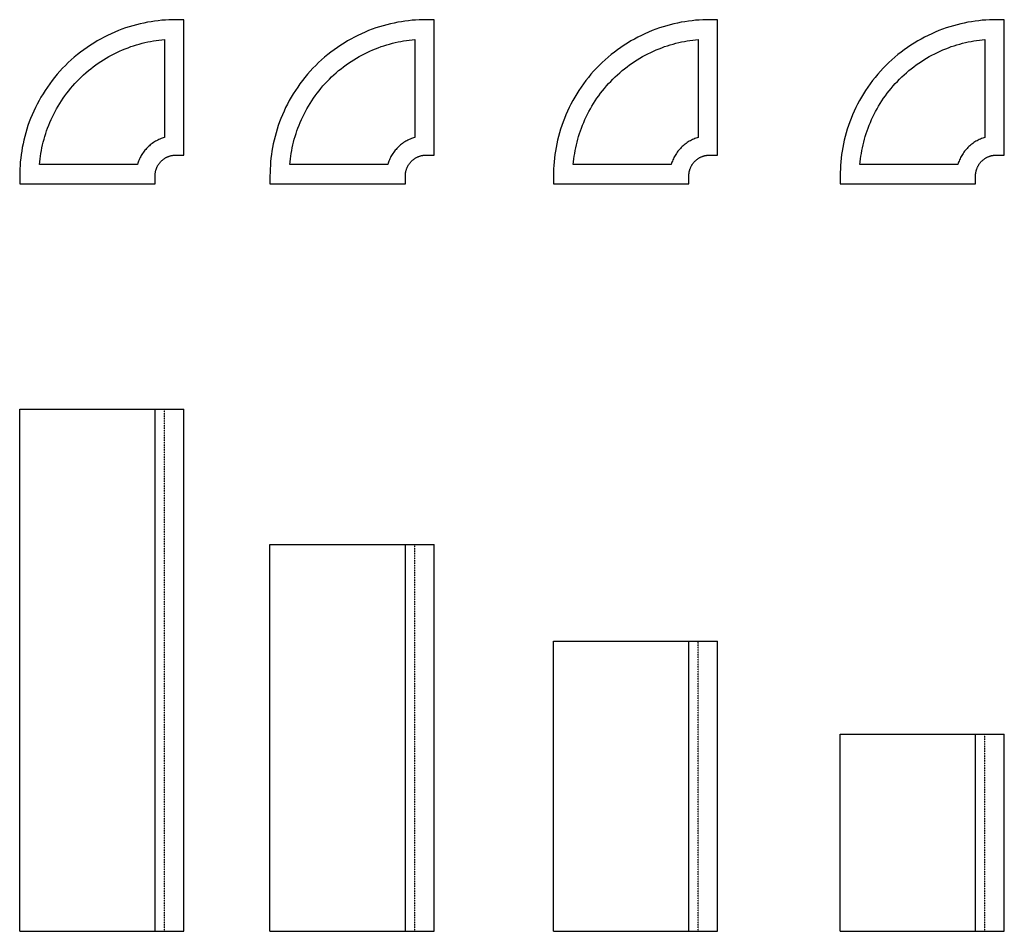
# Model space of a CAD drawing. Header units: metres. Extents: x 49240 to 49749, y 10499 to 10970.
import ezdxf

# ---------------------------------------------------------------- set-up
doc = ezdxf.new("R2010")
doc.units = ezdxf.units.M
doc.linetypes.add('Hidden', pattern=[0.004, 0.002, -0.002])
doc.layers.add('Make2D$Hidden$Curves', color=7, linetype='Hidden', true_color=0x8c8c8c)
doc.layers.add('Make2D$visible$Curves', color=7, linetype='Continuous', true_color=0x000000)

msp = doc.modelspace()

# ---------------------------------------------------------------- linework, layer by layer
at = {"layer": 'Make2D$Hidden$Curves', "color": 18, "lineweight": -3, "true_color": 0x000000}
for points in [[(49315.23, 10498.92), (49315.23, 10768.92)], [(49444.64, 10498.92), (49444.64, 10698.92)], [(49591.22, 10498.92), (49591.22, 10648.92)], [(49739.44, 10498.92), (49739.44, 10600.84)]]:
    msp.add_lwpolyline(points, dxfattribs=at)
at = {"layer": 'Make2D$visible$Curves', "color": 18, "lineweight": -3, "true_color": 0x000000}
for points in [[(49321.11, 10970.26), (49319.32, 10970.24), (49317.51, 10970.18), (49315.69, 10970.08), (49313.86, 10969.94), (49312.01, 10969.75), (49310.16, 10969.52), (49308.29, 10969.24), (49306.42, 10968.92), (49304.54, 10968.55), (49302.66, 10968.13), (49300.78, 10967.66), (49298.9, 10967.15), (49297.01, 10966.58), (49295.14, 10965.97), (49293.26, 10965.31), (49291.39, 10964.6), (49289.54, 10963.83), (49287.69, 10963.02), (49285.85, 10962.16), (49284.03, 10961.25), (49282.23, 10960.28), (49280.44, 10959.27), (49278.68, 10958.21), (49276.93, 10957.1), (49275.21, 10955.95), (49273.52, 10954.75), (49271.86, 10953.5), (49270.22, 10952.21), (49268.62, 10950.87), (49267.05, 10949.5), (49265.52, 10948.08), (49264.02, 10946.62), (49262.57, 10945.12), (49261.15, 10943.59), (49259.77, 10942.02), (49258.43, 10940.42), (49257.14, 10938.78), (49255.89, 10937.12), (49254.69, 10935.43), (49253.54, 10933.71), (49252.43, 10931.97), (49251.37, 10930.2), (49250.36, 10928.42), (49249.4, 10926.61), (49248.48, 10924.79), (49247.62, 10922.95), (49246.81, 10921.11), (49246.05, 10919.25), (49245.33, 10917.38), (49244.67, 10915.51), (49244.06, 10913.63), (49243.49, 10911.74), (49242.98, 10909.86), (49242.51, 10907.98), (49242.1, 10906.1), (49241.73, 10904.22), (49241.4, 10902.35), (49241.12, 10900.49), (49240.89, 10898.63), (49240.7, 10896.78), (49240.56, 10894.95), (49240.46, 10893.13), (49240.4, 10891.32), (49240.38, 10889.53)], [(49325.23, 10970.26), (49321.11, 10970.26)], [(49325.23, 10900.26), (49325.23, 10970.26)], [(49450.52, 10970.26), (49448.73, 10970.24), (49446.92, 10970.18), (49445.1, 10970.08), (49443.27, 10969.94), (49441.42, 10969.75), (49439.57, 10969.52), (49437.7, 10969.24), (49435.83, 10968.92), (49433.95, 10968.55), (49432.07, 10968.13), (49430.19, 10967.66), (49428.31, 10967.15), (49426.42, 10966.58), (49424.55, 10965.97), (49422.67, 10965.31), (49420.8, 10964.6), (49418.94, 10963.83), (49417.1, 10963.02), (49415.26, 10962.16), (49413.44, 10961.25), (49411.64, 10960.28), (49409.85, 10959.27), (49408.09, 10958.21), (49406.34, 10957.1), (49404.62, 10955.95), (49402.93, 10954.75), (49401.27, 10953.5), (49399.63, 10952.21), (49398.03, 10950.87), (49396.46, 10949.5), (49394.93, 10948.08), (49393.43, 10946.62), (49391.97, 10945.12), (49390.56, 10943.59), (49389.18, 10942.02), (49387.84, 10940.42), (49386.55, 10938.78), (49385.3, 10937.12), (49384.1, 10935.43), (49382.95, 10933.71), (49381.84, 10931.97), (49380.78, 10930.2), (49379.77, 10928.42), (49378.81, 10926.61), (49377.89, 10924.79), (49377.03, 10922.95), (49376.22, 10921.11), (49375.46, 10919.25), (49374.74, 10917.38), (49374.08, 10915.51), (49373.47, 10913.63), (49372.9, 10911.74), (49372.39, 10909.86), (49371.92, 10907.98), (49371.51, 10906.1), (49371.13, 10904.22), (49370.81, 10902.35), (49370.53, 10900.49), (49370.3, 10898.63), (49370.11, 10896.78), (49369.97, 10894.95), (49369.87, 10893.13), (49369.81, 10891.32), (49369.79, 10889.53)], [(49454.64, 10970.26), (49450.52, 10970.26)], [(49454.64, 10900.26), (49454.64, 10970.26)], [(49597.1, 10970.26), (49595.3, 10970.24), (49593.5, 10970.18), (49591.68, 10970.08), (49589.84, 10969.94), (49588, 10969.75), (49586.14, 10969.52), (49584.28, 10969.24), (49582.41, 10968.92), (49580.53, 10968.55), (49578.65, 10968.13), (49576.77, 10967.66), (49574.88, 10967.15), (49573, 10966.58), (49571.12, 10965.97), (49569.25, 10965.31), (49567.38, 10964.6), (49565.52, 10963.83), (49563.67, 10963.02), (49561.84, 10962.16), (49560.02, 10961.25), (49558.21, 10960.28), (49556.43, 10959.27), (49554.66, 10958.21), (49552.92, 10957.1), (49551.2, 10955.95), (49549.51, 10954.75), (49547.84, 10953.5), (49546.21, 10952.21), (49544.61, 10950.87), (49543.04, 10949.5), (49541.51, 10948.08), (49540.01, 10946.62), (49538.55, 10945.12), (49537.13, 10943.59), (49535.75, 10942.02), (49534.42, 10940.42), (49533.13, 10938.78), (49531.88, 10937.12), (49530.68, 10935.43), (49529.52, 10933.71), (49528.41, 10931.97), (49527.35, 10930.2), (49526.34, 10928.42), (49525.38, 10926.61), (49524.47, 10924.79), (49523.61, 10922.95), (49522.79, 10921.11), (49522.03, 10919.25), (49521.32, 10917.38), (49520.66, 10915.51), (49520.04, 10913.63), (49519.48, 10911.74), (49518.96, 10909.86), (49518.5, 10907.98), (49518.08, 10906.1), (49517.71, 10904.22), (49517.39, 10902.35), (49517.11, 10900.49), (49516.88, 10898.63), (49516.69, 10896.78), (49516.54, 10894.95), (49516.44, 10893.13), (49516.38, 10891.32), (49516.36, 10889.53)], [(49601.22, 10970.26), (49597.1, 10970.26)], [(49601.22, 10900.26), (49601.22, 10970.26)], [(49745.32, 10970.27), (49743.53, 10970.25), (49741.72, 10970.18), (49739.9, 10970.08), (49738.07, 10969.94), (49736.22, 10969.75), (49734.37, 10969.52), (49732.5, 10969.24), (49730.63, 10968.92), (49728.76, 10968.55), (49726.88, 10968.13), (49724.99, 10967.66), (49723.11, 10967.15), (49721.23, 10966.59), (49719.35, 10965.97), (49717.47, 10965.31), (49715.61, 10964.6), (49713.75, 10963.83), (49711.9, 10963.02), (49710.06, 10962.16), (49708.24, 10961.25), (49706.44, 10960.28), (49704.65, 10959.27), (49702.89, 10958.21), (49701.15, 10957.11), (49699.43, 10955.95), (49697.73, 10954.75), (49696.07, 10953.5), (49694.44, 10952.21), (49692.83, 10950.87), (49691.27, 10949.5), (49689.73, 10948.08), (49688.24, 10946.62), (49686.78, 10945.12), (49685.36, 10943.59), (49683.98, 10942.02), (49682.65, 10940.42), (49681.35, 10938.78), (49680.11, 10937.12), (49678.9, 10935.43), (49677.75, 10933.71), (49676.64, 10931.97), (49675.58, 10930.2), (49674.57, 10928.42), (49673.61, 10926.61), (49672.7, 10924.79), (49671.83, 10922.96), (49671.02, 10921.11), (49670.26, 10919.25), (49669.55, 10917.38), (49668.88, 10915.51), (49668.27, 10913.63), (49667.71, 10911.75), (49667.19, 10909.86), (49666.73, 10907.98), (49666.31, 10906.1), (49665.94, 10904.22), (49665.61, 10902.35), (49665.34, 10900.49), (49665.1, 10898.63), (49664.92, 10896.79), (49664.77, 10894.95), (49664.67, 10893.13), (49664.61, 10891.32), (49664.59, 10889.53)], [(49749.44, 10970.27), (49745.32, 10970.27)], [(49749.44, 10900.27), (49749.44, 10970.27)], [(49250.62, 10895.41), (49250.76, 10896.84), (49250.92, 10898.27), (49251.11, 10899.71), (49251.34, 10901.16), (49251.6, 10902.61), (49251.89, 10904.06), (49252.21, 10905.52), (49252.56, 10906.98), (49252.95, 10908.44), (49253.37, 10909.9), (49253.83, 10911.35), (49254.32, 10912.81), (49254.84, 10914.26), (49255.4, 10915.7), (49255.99, 10917.14), (49256.62, 10918.58), (49257.28, 10920), (49257.97, 10921.42), (49258.7, 10922.82), (49259.46, 10924.21), (49260.26, 10925.59), (49261.09, 10926.95), (49261.95, 10928.3), (49262.84, 10929.63), (49263.77, 10930.95), (49264.73, 10932.24), (49265.72, 10933.51), (49266.73, 10934.77), (49267.78, 10936), (49268.86, 10937.21), (49269.96, 10938.39), (49271.09, 10939.55), (49272.25, 10940.68), (49273.44, 10941.78), (49274.64, 10942.86), (49275.87, 10943.91), (49277.13, 10944.93), (49278.4, 10945.91), (49279.7, 10946.87), (49281.01, 10947.8), (49282.34, 10948.69), (49283.69, 10949.55), (49285.05, 10950.38), (49286.43, 10951.18), (49287.82, 10951.94), (49289.23, 10952.67), (49290.64, 10953.37), (49292.06, 10954.03), (49293.5, 10954.65), (49294.94, 10955.24), (49296.38, 10955.8), (49297.83, 10956.32), (49299.29, 10956.81), (49300.75, 10957.27), (49302.2, 10957.69), (49303.66, 10958.08), (49305.12, 10958.43), (49306.58, 10958.76), (49308.03, 10959.04), (49309.48, 10959.3), (49310.93, 10959.53), (49312.37, 10959.72), (49313.8, 10959.89), (49315.23, 10960.02)], [(49315.23, 10960.02), (49315.23, 10909.41)], [(49380.03, 10895.41), (49380.17, 10896.84), (49380.33, 10898.27), (49380.52, 10899.71), (49380.75, 10901.16), (49381.01, 10902.61), (49381.3, 10904.06), (49381.62, 10905.52), (49381.97, 10906.98), (49382.36, 10908.44), (49382.78, 10909.9), (49383.24, 10911.35), (49383.73, 10912.81), (49384.25, 10914.26), (49384.81, 10915.7), (49385.4, 10917.14), (49386.03, 10918.58), (49386.69, 10920), (49387.38, 10921.42), (49388.11, 10922.82), (49388.87, 10924.21), (49389.67, 10925.59), (49390.5, 10926.95), (49391.36, 10928.3), (49392.25, 10929.63), (49393.18, 10930.95), (49394.14, 10932.24), (49395.13, 10933.51), (49396.14, 10934.77), (49397.19, 10936), (49398.27, 10937.21), (49399.37, 10938.39), (49400.5, 10939.55), (49401.66, 10940.68), (49402.85, 10941.78), (49404.05, 10942.86), (49405.28, 10943.91), (49406.54, 10944.93), (49407.81, 10945.91), (49409.11, 10946.87), (49410.42, 10947.8), (49411.75, 10948.69), (49413.1, 10949.55), (49414.46, 10950.38), (49415.84, 10951.18), (49417.23, 10951.94), (49418.64, 10952.67), (49420.05, 10953.37), (49421.47, 10954.03), (49422.91, 10954.65), (49424.35, 10955.24), (49425.79, 10955.8), (49427.24, 10956.32), (49428.7, 10956.81), (49430.15, 10957.27), (49431.61, 10957.69), (49433.07, 10958.08), (49434.53, 10958.43), (49435.99, 10958.76), (49437.44, 10959.04), (49438.89, 10959.3), (49440.34, 10959.53), (49441.78, 10959.72), (49443.21, 10959.89), (49444.64, 10960.02)], [(49444.64, 10960.02), (49444.64, 10909.41)], [(49526.61, 10895.41), (49526.74, 10896.84), (49526.9, 10898.27), (49527.1, 10899.71), (49527.32, 10901.16), (49527.58, 10902.61), (49527.87, 10904.06), (49528.19, 10905.52), (49528.55, 10906.98), (49528.94, 10908.44), (49529.36, 10909.9), (49529.81, 10911.35), (49530.3, 10912.81), (49530.83, 10914.26), (49531.38, 10915.7), (49531.98, 10917.14), (49532.6, 10918.58), (49533.26, 10920), (49533.96, 10921.42), (49534.69, 10922.82), (49535.45, 10924.21), (49536.24, 10925.59), (49537.07, 10926.95), (49537.93, 10928.3), (49538.83, 10929.63), (49539.75, 10930.95), (49540.71, 10932.24), (49541.7, 10933.51), (49542.72, 10934.77), (49543.77, 10936), (49544.84, 10937.21), (49545.95, 10938.39), (49547.08, 10939.55), (49548.24, 10940.68), (49549.42, 10941.78), (49550.63, 10942.86), (49551.86, 10943.91), (49553.11, 10944.93), (49554.39, 10945.91), (49555.68, 10946.87), (49556.99, 10947.8), (49558.33, 10948.69), (49559.67, 10949.55), (49561.04, 10950.38), (49562.42, 10951.18), (49563.81, 10951.94), (49565.21, 10952.67), (49566.63, 10953.37), (49568.05, 10954.03), (49569.48, 10954.65), (49570.92, 10955.24), (49572.37, 10955.8), (49573.82, 10956.32), (49575.27, 10956.81), (49576.73, 10957.27), (49578.19, 10957.69), (49579.65, 10958.08), (49581.11, 10958.43), (49582.56, 10958.76), (49584.02, 10959.04), (49585.47, 10959.3), (49586.91, 10959.53), (49588.35, 10959.72), (49589.79, 10959.89), (49591.22, 10960.02)], [(49591.22, 10960.02), (49591.22, 10909.41)], [(49674.83, 10895.41), (49674.97, 10896.84), (49675.13, 10898.27), (49675.33, 10899.71), (49675.55, 10901.16), (49675.81, 10902.61), (49676.1, 10904.06), (49676.42, 10905.52), (49676.78, 10906.98), (49677.16, 10908.44), (49677.58, 10909.9), (49678.04, 10911.35), (49678.53, 10912.81), (49679.05, 10914.26), (49679.61, 10915.71), (49680.2, 10917.15), (49680.83, 10918.58), (49681.49, 10920), (49682.18, 10921.42), (49682.91, 10922.82), (49683.67, 10924.21), (49684.47, 10925.59), (49685.3, 10926.95), (49686.16, 10928.3), (49687.06, 10929.63), (49687.98, 10930.95), (49688.94, 10932.24), (49689.93, 10933.52), (49690.95, 10934.77), (49691.99, 10936), (49693.07, 10937.21), (49694.18, 10938.39), (49695.31, 10939.55), (49696.46, 10940.68), (49697.65, 10941.78), (49698.86, 10942.86), (49700.09, 10943.91), (49701.34, 10944.93), (49702.61, 10945.92), (49703.91, 10946.87), (49705.22, 10947.8), (49706.55, 10948.69), (49707.9, 10949.56), (49709.27, 10950.38), (49710.64, 10951.18), (49712.04, 10951.94), (49713.44, 10952.67), (49714.85, 10953.37), (49716.28, 10954.03), (49717.71, 10954.65), (49719.15, 10955.24), (49720.59, 10955.8), (49722.05, 10956.33), (49723.5, 10956.81), (49724.96, 10957.27), (49726.42, 10957.69), (49727.88, 10958.08), (49729.33, 10958.43), (49730.79, 10958.76), (49732.24, 10959.05), (49733.7, 10959.3), (49735.14, 10959.53), (49736.58, 10959.72), (49738.02, 10959.89), (49739.44, 10960.02)], [(49739.44, 10960.02), (49739.44, 10909.41)], [(49315.23, 10909.41), (49314.64, 10909.23), (49314.05, 10909.02), (49313.46, 10908.8), (49312.87, 10908.56), (49312.29, 10908.29), (49311.72, 10908.01), (49311.15, 10907.71), (49310.58, 10907.39), (49310.03, 10907.05), (49309.48, 10906.7), (49308.95, 10906.32), (49308.42, 10905.93), (49307.91, 10905.52), (49307.41, 10905.09), (49306.92, 10904.65), (49306.45, 10904.19), (49305.99, 10903.72), (49305.55, 10903.23), (49305.12, 10902.73), (49304.71, 10902.22), (49304.32, 10901.69), (49303.94, 10901.16), (49303.59, 10900.61), (49303.25, 10900.06), (49302.93, 10899.5), (49302.63, 10898.93), (49302.35, 10898.35), (49302.08, 10897.77), (49301.84, 10897.18), (49301.62, 10896.6), (49301.41, 10896), (49301.23, 10895.41)], [(49444.64, 10909.41), (49444.05, 10909.23), (49443.46, 10909.02), (49442.87, 10908.8), (49442.28, 10908.56), (49441.7, 10908.29), (49441.12, 10908.01), (49440.56, 10907.71), (49439.99, 10907.39), (49439.44, 10907.05), (49438.89, 10906.7), (49438.36, 10906.32), (49437.83, 10905.93), (49437.32, 10905.52), (49436.82, 10905.09), (49436.33, 10904.65), (49435.86, 10904.19), (49435.4, 10903.72), (49434.96, 10903.23), (49434.53, 10902.73), (49434.12, 10902.22), (49433.73, 10901.69), (49433.35, 10901.16), (49433, 10900.61), (49432.66, 10900.06), (49432.34, 10899.5), (49432.04, 10898.93), (49431.76, 10898.35), (49431.49, 10897.77), (49431.25, 10897.18), (49431.03, 10896.6), (49430.82, 10896), (49430.64, 10895.41)], [(49591.22, 10909.41), (49590.62, 10909.23), (49590.03, 10909.02), (49589.44, 10908.8), (49588.86, 10908.56), (49588.28, 10908.29), (49587.7, 10908.01), (49587.13, 10907.71), (49586.57, 10907.39), (49586.01, 10907.05), (49585.47, 10906.7), (49584.93, 10906.32), (49584.41, 10905.93), (49583.9, 10905.52), (49583.4, 10905.09), (49582.91, 10904.65), (49582.44, 10904.19), (49581.98, 10903.72), (49581.53, 10903.23), (49581.11, 10902.73), (49580.7, 10902.22), (49580.3, 10901.69), (49579.93, 10901.16), (49579.57, 10900.61), (49579.23, 10900.06), (49578.91, 10899.5), (49578.61, 10898.93), (49578.33, 10898.35), (49578.07, 10897.77), (49577.83, 10897.18), (49577.6, 10896.6), (49577.4, 10896), (49577.21, 10895.41)], [(49739.44, 10909.41), (49738.85, 10909.23), (49738.26, 10909.02), (49737.67, 10908.8), (49737.08, 10908.56), (49736.5, 10908.3), (49735.93, 10908.01), (49735.36, 10907.71), (49734.8, 10907.39), (49734.24, 10907.05), (49733.7, 10906.7), (49733.16, 10906.32), (49732.64, 10905.93), (49732.12, 10905.52), (49731.62, 10905.09), (49731.14, 10904.65), (49730.66, 10904.19), (49730.2, 10903.72), (49729.76, 10903.23), (49729.33, 10902.73), (49728.92, 10902.22), (49728.53, 10901.69), (49728.16, 10901.16), (49727.8, 10900.61), (49727.46, 10900.06), (49727.14, 10899.5), (49726.84, 10898.93), (49726.56, 10898.35), (49726.3, 10897.77), (49726.05, 10897.19), (49725.83, 10896.6), (49725.63, 10896.01), (49725.44, 10895.41)], [(49310.38, 10889.53), (49310.38, 10889.77), (49310.39, 10890.01), (49310.4, 10890.25), (49310.42, 10890.49), (49310.45, 10890.74), (49310.48, 10890.99), (49310.51, 10891.23), (49310.56, 10891.48), (49310.61, 10891.73), (49310.66, 10891.98), (49310.72, 10892.23), (49310.79, 10892.48), (49310.87, 10892.73), (49310.95, 10892.98), (49311.04, 10893.23), (49311.13, 10893.48), (49311.23, 10893.73), (49311.34, 10893.97), (49311.46, 10894.22), (49311.58, 10894.46), (49311.7, 10894.7), (49311.84, 10894.94), (49311.98, 10895.17), (49312.13, 10895.4), (49312.28, 10895.63), (49312.44, 10895.86), (49312.61, 10896.08), (49312.78, 10896.3), (49312.96, 10896.51), (49313.14, 10896.72), (49313.33, 10896.92), (49313.52, 10897.12), (49313.72, 10897.31), (49313.92, 10897.5), (49314.13, 10897.69), (49314.35, 10897.86), (49314.56, 10898.04), (49314.78, 10898.2), (49315.01, 10898.36), (49315.24, 10898.51), (49315.47, 10898.66), (49315.7, 10898.8), (49315.94, 10898.94), (49316.18, 10899.07), (49316.42, 10899.19), (49316.67, 10899.3), (49316.91, 10899.41), (49317.16, 10899.51), (49317.41, 10899.61), (49317.66, 10899.69), (49317.91, 10899.78), (49318.16, 10899.85), (49318.41, 10899.92), (49318.66, 10899.98), (49318.91, 10900.04), (49319.16, 10900.09), (49319.41, 10900.13), (49319.66, 10900.17), (49319.9, 10900.2), (49320.15, 10900.22), (49320.39, 10900.24), (49320.63, 10900.25), (49320.87, 10900.26), (49321.11, 10900.26)], [(49321.11, 10900.26), (49325.23, 10900.26)], [(49439.79, 10889.53), (49439.79, 10889.77), (49439.8, 10890.01), (49439.81, 10890.25), (49439.83, 10890.49), (49439.86, 10890.74), (49439.89, 10890.99), (49439.92, 10891.23), (49439.97, 10891.48), (49440.02, 10891.73), (49440.07, 10891.98), (49440.13, 10892.23), (49440.2, 10892.48), (49440.28, 10892.73), (49440.36, 10892.98), (49440.45, 10893.23), (49440.54, 10893.48), (49440.64, 10893.73), (49440.75, 10893.97), (49440.86, 10894.22), (49440.99, 10894.46), (49441.11, 10894.7), (49441.25, 10894.94), (49441.39, 10895.17), (49441.54, 10895.4), (49441.69, 10895.63), (49441.85, 10895.86), (49442.02, 10896.08), (49442.19, 10896.3), (49442.37, 10896.51), (49442.55, 10896.72), (49442.74, 10896.92), (49442.93, 10897.12), (49443.13, 10897.31), (49443.33, 10897.5), (49443.54, 10897.69), (49443.76, 10897.86), (49443.97, 10898.04), (49444.19, 10898.2), (49444.42, 10898.36), (49444.65, 10898.51), (49444.88, 10898.66), (49445.11, 10898.8), (49445.35, 10898.94), (49445.59, 10899.07), (49445.83, 10899.19), (49446.08, 10899.3), (49446.32, 10899.41), (49446.57, 10899.51), (49446.82, 10899.61), (49447.07, 10899.69), (49447.32, 10899.78), (49447.57, 10899.85), (49447.82, 10899.92), (49448.07, 10899.98), (49448.32, 10900.04), (49448.57, 10900.09), (49448.82, 10900.13), (49449.06, 10900.17), (49449.31, 10900.2), (49449.56, 10900.22), (49449.8, 10900.24), (49450.04, 10900.25), (49450.28, 10900.26), (49450.52, 10900.26)], [(49450.52, 10900.26), (49454.64, 10900.26)], [(49586.36, 10889.53), (49586.37, 10889.77), (49586.37, 10890.01), (49586.39, 10890.25), (49586.41, 10890.49), (49586.43, 10890.74), (49586.46, 10890.99), (49586.5, 10891.23), (49586.54, 10891.48), (49586.59, 10891.73), (49586.65, 10891.98), (49586.71, 10892.23), (49586.78, 10892.48), (49586.85, 10892.73), (49586.93, 10892.98), (49587.02, 10893.23), (49587.12, 10893.48), (49587.22, 10893.73), (49587.33, 10893.97), (49587.44, 10894.22), (49587.56, 10894.46), (49587.69, 10894.7), (49587.82, 10894.94), (49587.96, 10895.17), (49588.11, 10895.4), (49588.27, 10895.63), (49588.43, 10895.86), (49588.59, 10896.08), (49588.76, 10896.3), (49588.94, 10896.51), (49589.12, 10896.72), (49589.31, 10896.92), (49589.51, 10897.12), (49589.71, 10897.31), (49589.91, 10897.5), (49590.12, 10897.69), (49590.33, 10897.86), (49590.55, 10898.04), (49590.77, 10898.2), (49590.99, 10898.36), (49591.22, 10898.51), (49591.45, 10898.66), (49591.69, 10898.8), (49591.93, 10898.94), (49592.17, 10899.07), (49592.41, 10899.19), (49592.65, 10899.3), (49592.9, 10899.41), (49593.15, 10899.51), (49593.39, 10899.61), (49593.64, 10899.69), (49593.89, 10899.78), (49594.14, 10899.85), (49594.39, 10899.92), (49594.64, 10899.98), (49594.89, 10900.04), (49595.14, 10900.09), (49595.39, 10900.13), (49595.64, 10900.17), (49595.89, 10900.2), (49596.13, 10900.22), (49596.38, 10900.24), (49596.62, 10900.25), (49596.86, 10900.26), (49597.1, 10900.26)], [(49597.1, 10900.26), (49601.22, 10900.26)], [(49734.59, 10889.53), (49734.59, 10889.77), (49734.6, 10890.01), (49734.61, 10890.25), (49734.63, 10890.5), (49734.66, 10890.74), (49734.69, 10890.99), (49734.73, 10891.24), (49734.77, 10891.48), (49734.82, 10891.73), (49734.87, 10891.98), (49734.94, 10892.23), (49735, 10892.48), (49735.08, 10892.73), (49735.16, 10892.98), (49735.25, 10893.23), (49735.34, 10893.48), (49735.44, 10893.73), (49735.55, 10893.97), (49735.67, 10894.22), (49735.79, 10894.46), (49735.92, 10894.7), (49736.05, 10894.94), (49736.19, 10895.17), (49736.34, 10895.4), (49736.49, 10895.63), (49736.65, 10895.86), (49736.82, 10896.08), (49736.99, 10896.3), (49737.17, 10896.51), (49737.35, 10896.72), (49737.54, 10896.92), (49737.73, 10897.12), (49737.93, 10897.31), (49738.14, 10897.5), (49738.34, 10897.69), (49738.56, 10897.86), (49738.78, 10898.04), (49739, 10898.2), (49739.22, 10898.36), (49739.45, 10898.52), (49739.68, 10898.66), (49739.92, 10898.8), (49740.15, 10898.94), (49740.39, 10899.07), (49740.64, 10899.19), (49740.88, 10899.3), (49741.13, 10899.41), (49741.37, 10899.51), (49741.62, 10899.61), (49741.87, 10899.69), (49742.12, 10899.78), (49742.37, 10899.85), (49742.62, 10899.92), (49742.87, 10899.98), (49743.12, 10900.04), (49743.37, 10900.09), (49743.62, 10900.13), (49743.87, 10900.17), (49744.11, 10900.2), (49744.36, 10900.22), (49744.6, 10900.24), (49744.85, 10900.25), (49745.09, 10900.26), (49745.32, 10900.27)], [(49745.32, 10900.27), (49749.44, 10900.27)], [(49301.23, 10895.41), (49250.62, 10895.41)], [(49430.64, 10895.41), (49380.03, 10895.41)], [(49577.21, 10895.41), (49526.61, 10895.41)], [(49725.44, 10895.41), (49674.83, 10895.41)], [(49240.38, 10889.53), (49240.38, 10885.41)], [(49310.38, 10885.41), (49310.38, 10889.53)], [(49369.79, 10889.53), (49369.79, 10885.41)], [(49439.79, 10885.41), (49439.79, 10889.53)], [(49516.36, 10889.53), (49516.36, 10885.41)], [(49586.36, 10885.41), (49586.36, 10889.53)], [(49664.59, 10889.53), (49664.59, 10885.41)], [(49734.59, 10885.41), (49734.59, 10889.53)], [(49240.38, 10885.41), (49310.38, 10885.41)], [(49369.79, 10885.41), (49439.79, 10885.41)], [(49516.36, 10885.41), (49586.36, 10885.41)], [(49664.59, 10885.41), (49734.59, 10885.41)], [(49240.38, 10498.92), (49240.38, 10768.92)], [(49240.38, 10768.92), (49310.38, 10768.92)], [(49310.38, 10498.92), (49310.38, 10768.92)], [(49310.38, 10768.92), (49310.38, 10768.92), (49310.38, 10768.92), (49310.38, 10768.92), (49310.39, 10768.92), (49310.42, 10768.92), (49310.56, 10768.92), (49311.13, 10768.92), (49313.52, 10768.92), (49321.11, 10768.92)], [(49321.11, 10768.92), (49325.23, 10768.92)], [(49325.23, 10498.92), (49325.23, 10768.92)], [(49369.79, 10498.92), (49369.79, 10698.92)], [(49369.79, 10698.92), (49439.79, 10698.92)], [(49439.79, 10498.92), (49439.79, 10698.92)], [(49439.79, 10698.92), (49439.79, 10698.92), (49439.79, 10698.92), (49439.79, 10698.92), (49439.8, 10698.92), (49439.83, 10698.92), (49439.97, 10698.92), (49440.54, 10698.92), (49442.93, 10698.92), (49450.52, 10698.92)], [(49450.52, 10698.92), (49454.64, 10698.92)], [(49454.64, 10498.92), (49454.64, 10698.92)], [(49516.36, 10498.92), (49516.36, 10648.92)], [(49516.36, 10648.92), (49586.36, 10648.92)], [(49586.36, 10498.92), (49586.36, 10648.92)], [(49586.36, 10648.92), (49586.36, 10648.92), (49586.36, 10648.92), (49586.37, 10648.92), (49586.37, 10648.92), (49586.41, 10648.92), (49586.54, 10648.92), (49587.12, 10648.92), (49589.51, 10648.92), (49597.1, 10648.92)], [(49597.1, 10648.92), (49601.22, 10648.92)], [(49601.22, 10498.92), (49601.22, 10648.92)], [(49664.59, 10498.92), (49664.59, 10600.84)], [(49664.59, 10600.84), (49734.59, 10600.84)], [(49734.59, 10498.92), (49734.59, 10600.84)], [(49734.59, 10600.84), (49734.59, 10600.84), (49734.59, 10600.84), (49734.59, 10600.84), (49734.6, 10600.84), (49734.63, 10600.84), (49734.77, 10600.84), (49735.34, 10600.84), (49737.73, 10600.84), (49745.32, 10600.84)], [(49745.32, 10600.84), (49749.44, 10600.84)], [(49749.44, 10498.92), (49749.44, 10600.84)], [(49240.38, 10498.92), (49310.38, 10498.92)], [(49310.38, 10498.92), (49310.38, 10498.92), (49310.38, 10498.92), (49310.38, 10498.92), (49310.39, 10498.92), (49310.42, 10498.92), (49310.56, 10498.92), (49311.13, 10498.92), (49313.52, 10498.92), (49321.11, 10498.92)], [(49321.11, 10498.92), (49325.23, 10498.92)], [(49369.79, 10498.92), (49439.79, 10498.92)], [(49439.79, 10498.92), (49439.79, 10498.92), (49439.79, 10498.92), (49439.79, 10498.92), (49439.8, 10498.92), (49439.83, 10498.92), (49439.97, 10498.92), (49440.54, 10498.92), (49442.93, 10498.92), (49450.52, 10498.92)], [(49450.52, 10498.92), (49454.64, 10498.92)], [(49516.36, 10498.92), (49586.36, 10498.92)], [(49586.36, 10498.92), (49586.36, 10498.92), (49586.36, 10498.92), (49586.37, 10498.92), (49586.37, 10498.92), (49586.41, 10498.92), (49586.54, 10498.92), (49587.12, 10498.92), (49589.51, 10498.92), (49597.1, 10498.92)], [(49597.1, 10498.92), (49601.22, 10498.92)], [(49664.59, 10498.92), (49734.59, 10498.92)], [(49734.59, 10498.92), (49734.59, 10498.92), (49734.59, 10498.92), (49734.59, 10498.92), (49734.6, 10498.92), (49734.63, 10498.92), (49734.77, 10498.92), (49735.34, 10498.92), (49737.73, 10498.92), (49745.32, 10498.92)], [(49745.32, 10498.92), (49749.44, 10498.92)]]:
    msp.add_lwpolyline(points, dxfattribs=at)

doc.saveas('drawing.dxf')
